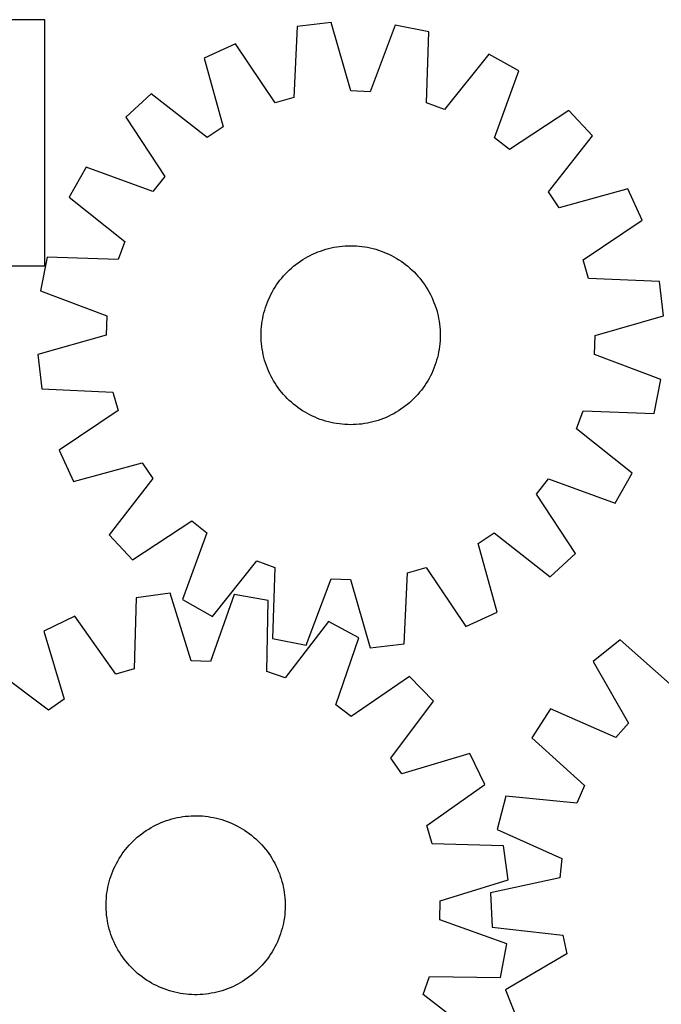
# Model space of a CAD drawing. Header units: millimetres. Extents: x 7 to 1493, y 7 to 2993.
# Tile 12 of 14: x 677 to 964, y 2553 to 2993. Entities that reach past the tile are written whole.
import ezdxf

# ---------------------------------------------------------------- set-up
doc = ezdxf.new("R2010")
doc.units = ezdxf.units.MM
doc.layers.add('CUT', color=7, linetype='CONTINUOUS', true_color=0x000000)

msp = doc.modelspace()

# ---------------------------------------------------------------- linework, layer by layer
at = {"layer": 'CUT'}
for p, q in [((688.690242, 2993.455878), (508.690242, 2993.455878)), ((688.690242, 2883.455878), (688.690242, 2993.455878)), ((801.326729, 2990.349221), (799.880657, 2958.617791)), ((816.607489, 2992.146143), (801.326729, 2990.349221)), ((825.375158, 2961.615785), (816.607489, 2992.146143)), ((845.123482, 2991.004224), (833.942635, 2961.272702)), ((860.211627, 2987.991183), (845.123482, 2991.004224)), ((859.115776, 2956.245729), (860.211627, 2987.991183)), ((773.853536, 2982.623324), (759.875949, 2976.192336)), ((791.626484, 2956.296587), (773.853536, 2982.623324)), ((759.875949, 2976.192336), (768.306204, 2945.567092)), ((886.979076, 2978.093227), (867.157913, 2953.271941)), ((900.397674, 2970.565162), (886.979076, 2978.093227)), ((889.545573, 2940.712078), (900.397674, 2970.565162)), ((736.134823, 2960.354888), (724.828633, 2949.919342)), ((761.17331, 2940.808816), (736.134823, 2960.354888)), ((799.880657, 2958.617791), (791.626484, 2956.296587)), ((833.942635, 2961.272702), (825.375158, 2961.615785)), ((867.157913, 2953.271941), (859.115776, 2956.245729)), ((724.828633, 2949.919342), (742.310003, 2923.398097)), ((922.796394, 2952.88005), (896.275148, 2935.398681)), ((933.231939, 2941.57386), (922.796394, 2952.88005)), ((768.306204, 2945.567092), (761.17331, 2940.808816)), ((896.275148, 2935.398681), (889.545573, 2940.712078)), ((913.685867, 2916.535373), (933.231939, 2941.57386)), ((707.143521, 2927.520623), (699.615456, 2914.102024)), ((736.996606, 2916.668521), (707.143521, 2927.520623)), ((742.310003, 2923.398097), (736.996606, 2916.668521)), ((699.615456, 2914.102024), (724.436742, 2894.280861)), ((918.444143, 2909.402479), (913.685867, 2916.535373)), ((949.069387, 2917.832734), (918.444143, 2909.402479)), ((955.500376, 2903.855147), (949.069387, 2917.832734)), ((929.173639, 2886.0822), (955.500376, 2903.855147)), ((724.436742, 2894.280861), (721.462954, 2886.238725)), ((816.596557, 2891.459051), (817.827226, 2891.712943)), ((817.827226, 2891.712943), (819.065262, 2891.928054)), ((819.065262, 2891.928054), (820.309445, 2892.104171)), ((820.309445, 2892.104171), (821.558545, 2892.24112)), ((821.558545, 2892.24112), (822.811331, 2892.338766)), ((822.811331, 2892.338766), (824.066565, 2892.397014)), ((824.066565, 2892.397014), (825.32301, 2892.415805)), ((825.32301, 2892.415805), (826.579425, 2892.39512)), ((826.579425, 2892.39512), (827.834571, 2892.334981)), ((827.834571, 2892.334981), (829.087208, 2892.235447)), ((829.087208, 2892.235447), (830.336101, 2892.096615)), ((830.336101, 2892.096615), (831.580016, 2891.918623)), ((831.580016, 2891.918623), (832.817727, 2891.701647)), ((832.817727, 2891.701647), (834.048012, 2891.4459)), ((689.7175, 2887.334576), (686.70446, 2872.246431)), ((721.462954, 2886.238725), (689.7175, 2887.334576)), ((804.957162, 2886.860831), (806.04914, 2887.482595)), ((806.04914, 2887.482595), (807.16011, 2888.069751)), ((807.16011, 2888.069751), (808.288975, 2888.621722)), ((808.288975, 2888.621722), (809.43462, 2889.137962)), ((809.43462, 2889.137962), (810.595916, 2889.617961)), ((810.595916, 2889.617961), (811.771715, 2890.061247)), ((811.771715, 2890.061247), (812.960859, 2890.467381)), ((812.960859, 2890.467381), (814.162172, 2890.835962)), ((814.162172, 2890.835962), (815.374471, 2891.166628)), ((815.374471, 2891.166628), (816.596557, 2891.459051)), ((834.048012, 2891.4459), (835.269656, 2891.151635)), ((835.269656, 2891.151635), (836.481454, 2890.819143)), ((836.481454, 2890.819143), (837.682211, 2890.448751)), ((837.682211, 2890.448751), (838.870741, 2890.040826)), ((838.870741, 2890.040826), (840.045871, 2889.595769)), ((840.045871, 2889.595769), (841.206442, 2889.114019)), ((841.206442, 2889.114019), (842.351308, 2888.596054)), ((842.351308, 2888.596054), (843.47934, 2888.042382)), ((843.47934, 2888.042382), (844.589423, 2887.453552)), ((844.589423, 2887.453552), (845.680463, 2886.830143)), ((508.690242, 2883.455878), (688.690242, 2883.455878)), ((798.863011, 2882.440184), (799.819141, 2883.255551)), ((799.819141, 2883.255551), (800.80041, 2884.040482)), ((800.80041, 2884.040482), (801.80585, 2884.794204)), ((801.80585, 2884.794204), (802.834469, 2885.515972)), ((802.834469, 2885.515972), (803.885252, 2886.205075)), ((803.885252, 2886.205075), (804.957162, 2886.860831)), ((845.680463, 2886.830143), (846.751384, 2886.172772)), ((846.751384, 2886.172772), (847.801127, 2885.482087)), ((847.801127, 2885.482087), (848.828657, 2884.758769)), ((848.828657, 2884.758769), (849.83296, 2884.003533)), ((849.83296, 2884.003533), (850.813045, 2883.217123)), ((850.813045, 2883.217123), (851.767945, 2882.400316)), ((931.494843, 2877.828026), (929.173639, 2886.0822)), ((794.49156, 2877.935994), (795.308367, 2878.890894)), ((795.308367, 2878.890894), (796.154765, 2879.819666)), ((796.154765, 2879.819666), (797.029918, 2880.721393)), ((797.029918, 2880.721393), (797.932964, 2881.595187)), ((797.932964, 2881.595187), (798.863011, 2882.440184)), ((851.767945, 2882.400316), (852.696717, 2881.553919)), ((852.696717, 2881.553919), (853.598445, 2880.678765)), ((853.598445, 2880.678765), (854.472238, 2879.775719)), ((854.472238, 2879.775719), (855.317236, 2878.845673)), ((855.317236, 2878.845673), (856.132602, 2877.889543)), ((791.535911, 2873.874332), (792.226597, 2874.924075)), ((792.226597, 2874.924075), (792.949914, 2875.951606)), ((792.949914, 2875.951606), (793.705151, 2876.955909)), ((793.705151, 2876.955909), (794.49156, 2877.935994)), ((856.132602, 2877.889543), (856.917534, 2876.908274)), ((856.917534, 2876.908274), (857.671256, 2875.902833)), ((857.671256, 2875.902833), (858.393024, 2874.874214)), ((858.393024, 2874.874214), (859.082126, 2873.823431)), ((963.226272, 2876.381954), (931.494843, 2877.828026)), ((965.023194, 2861.101194), (963.226272, 2876.381954)), ((686.70446, 2872.246431), (716.435982, 2861.065583)), ((789.11263, 2869.474257), (789.666301, 2870.602288)), ((789.666301, 2870.602288), (790.255132, 2871.712372)), ((790.255132, 2871.712372), (790.87854, 2872.803412)), ((790.87854, 2872.803412), (791.535911, 2873.874332)), ((859.082126, 2873.823431), (859.737883, 2872.751522)), ((859.737883, 2872.751522), (860.359646, 2871.659543)), ((860.359646, 2871.659543), (860.946803, 2870.548573)), ((860.946803, 2870.548573), (861.498773, 2869.419709)), ((787.259932, 2864.80516), (787.667858, 2865.99369)), ((787.667858, 2865.99369), (788.112915, 2867.16882)), ((788.112915, 2867.16882), (788.594664, 2868.329391)), ((788.594664, 2868.329391), (789.11263, 2869.474257)), ((861.498773, 2869.419709), (862.015013, 2868.274063)), ((862.015013, 2868.274063), (862.495013, 2867.112768)), ((862.495013, 2867.112768), (862.938298, 2865.936968)), ((862.938298, 2865.936968), (863.344432, 2864.747825)), ((716.435982, 2861.065583), (716.092898, 2852.498106)), ((786.007037, 2859.940675), (786.262783, 2861.17096)), ((786.262783, 2861.17096), (786.557048, 2862.392605)), ((786.557048, 2862.392605), (786.88954, 2863.604403)), ((786.88954, 2863.604403), (787.259932, 2864.80516)), ((863.344432, 2864.747825), (863.713014, 2863.546511)), ((863.713014, 2863.546511), (864.043679, 2862.334213)), ((864.043679, 2862.334213), (864.336102, 2861.112126)), ((864.336102, 2861.112126), (864.589994, 2859.881457)), ((934.492836, 2852.333526), (965.023194, 2861.101194)), ((785.473237, 2856.210157), (785.612069, 2857.459049)), ((785.612069, 2857.459049), (785.79006, 2858.702965)), ((785.79006, 2858.702965), (786.007037, 2859.940675)), ((864.589994, 2859.881457), (864.805105, 2858.643421)), ((864.805105, 2858.643421), (864.981222, 2857.399239)), ((864.981222, 2857.399239), (865.118171, 2856.150138)), ((716.092898, 2852.498106), (685.562541, 2843.730438)), ((785.292879, 2852.445959), (785.313563, 2853.702374)), ((785.31167, 2851.189514), (785.292879, 2852.445959)), ((785.313563, 2853.702374), (785.373702, 2854.957519)), ((785.373702, 2854.957519), (785.473237, 2856.210157)), ((865.118171, 2856.150138), (865.215818, 2854.897353)), ((865.215818, 2854.897353), (865.274065, 2853.642118)), ((865.292856, 2852.385673), (865.272172, 2851.129258)), ((865.274065, 2853.642118), (865.292856, 2852.385673)), ((934.149753, 2843.766049), (934.492836, 2852.333526)), ((785.369917, 2849.934279), (785.31167, 2851.189514)), ((785.467563, 2848.681494), (785.369917, 2849.934279)), ((785.604513, 2847.432393), (785.467563, 2848.681494)), ((865.112498, 2848.621475), (864.973666, 2847.372583)), ((865.212032, 2849.874113), (865.112498, 2848.621475)), ((865.272172, 2851.129258), (865.212032, 2849.874113)), ((685.562541, 2843.730438), (687.359462, 2828.449678)), ((785.78063, 2846.188211), (785.604513, 2847.432393)), ((785.99574, 2844.950175), (785.78063, 2846.188211)), ((786.249633, 2843.719506), (785.99574, 2844.950175)), ((786.542056, 2842.497419), (786.249633, 2843.719506)), ((864.322951, 2843.660672), (864.028687, 2842.439027)), ((864.578698, 2844.890957), (864.322951, 2843.660672)), ((864.795674, 2846.128667), (864.578698, 2844.890957)), ((864.973666, 2847.372583), (864.795674, 2846.128667)), ((963.881275, 2832.585201), (934.149753, 2843.766049)), ((786.872721, 2841.285121), (786.542056, 2842.497419)), ((787.241303, 2840.083807), (786.872721, 2841.285121)), ((787.647437, 2838.894664), (787.241303, 2840.083807)), ((788.090722, 2837.718864), (787.647437, 2838.894664)), ((862.917877, 2838.837942), (862.47282, 2837.662812)), ((863.325803, 2840.026472), (862.917877, 2838.837942)), ((863.696194, 2841.227229), (863.325803, 2840.026472)), ((864.028687, 2842.439027), (863.696194, 2841.227229)), ((788.570722, 2836.557569), (788.090722, 2837.718864)), ((789.086961, 2835.411923), (788.570722, 2836.557569)), ((789.638932, 2834.283059), (789.086961, 2835.411923)), ((861.473105, 2835.357375), (860.919434, 2834.229344)), ((861.991071, 2836.502241), (861.473105, 2835.357375)), ((862.47282, 2837.662812), (861.991071, 2836.502241)), ((790.226089, 2833.172089), (789.638932, 2834.283059)), ((790.847852, 2832.08011), (790.226089, 2833.172089)), ((791.503609, 2831.008201), (790.847852, 2832.08011)), ((792.192711, 2829.957418), (791.503609, 2831.008201)), ((859.049823, 2830.9573), (858.359138, 2829.907557)), ((859.707195, 2832.02822), (859.049823, 2830.9573)), ((860.330603, 2833.11926), (859.707195, 2832.02822)), ((860.919434, 2834.229344), (860.330603, 2833.11926)), ((960.868235, 2817.497056), (963.881275, 2832.585201)), ((687.359462, 2828.449678), (719.090892, 2827.003606)), ((719.090892, 2827.003606), (721.412096, 2818.749432)), ((792.914479, 2828.928799), (792.192711, 2829.957418)), ((793.668201, 2827.923358), (792.914479, 2828.928799)), ((794.453133, 2826.942089), (793.668201, 2827.923358)), ((795.268499, 2825.985959), (794.453133, 2826.942089)), ((796.113496, 2825.055913), (795.268499, 2825.985959)), ((855.277368, 2825.940738), (854.43097, 2825.011966)), ((856.094175, 2826.895638), (855.277368, 2825.940738)), ((856.880584, 2827.875723), (856.094175, 2826.895638)), ((857.63582, 2828.880026), (856.880584, 2827.875723)), ((858.359138, 2829.907557), (857.63582, 2828.880026)), ((796.98729, 2824.152867), (796.113496, 2825.055913)), ((797.889018, 2823.277713), (796.98729, 2824.152867)), ((798.81779, 2822.431316), (797.889018, 2823.277713)), ((799.77269, 2821.614509), (798.81779, 2822.431316)), ((800.752775, 2820.828099), (799.77269, 2821.614509)), ((850.766594, 2821.576081), (849.785325, 2820.79115)), ((851.722724, 2822.391448), (850.766594, 2821.576081)), ((852.652771, 2823.236445), (851.722724, 2822.391448)), ((853.555816, 2824.110239), (852.652771, 2823.236445)), ((854.43097, 2825.011966), (853.555816, 2824.110239)), ((721.412096, 2818.749432), (695.085359, 2800.976485)), ((801.757078, 2820.072863), (800.752775, 2820.828099)), ((802.784608, 2819.349545), (801.757078, 2820.072863)), ((803.834351, 2818.65886), (802.784608, 2819.349545)), ((804.905271, 2818.001489), (803.834351, 2818.65886)), ((805.996311, 2817.37808), (804.905271, 2818.001489)), ((807.106395, 2816.78925), (805.996311, 2817.37808)), ((808.234426, 2816.235578), (807.106395, 2816.78925)), ((844.536594, 2817.349037), (843.425625, 2816.761881)), ((845.628573, 2817.970801), (844.536594, 2817.349037)), ((846.700483, 2818.626557), (845.628573, 2817.970801)), ((847.751265, 2819.31566), (846.700483, 2818.626557)), ((848.779885, 2820.037428), (847.751265, 2819.31566)), ((849.785325, 2820.79115), (848.779885, 2820.037428)), ((926.148993, 2810.550771), (929.12278, 2818.592907)), ((929.12278, 2818.592907), (960.868235, 2817.497056)), ((809.379292, 2815.717613), (808.234426, 2816.235578)), ((810.539863, 2815.235863), (809.379292, 2815.717613)), ((811.714994, 2814.790806), (810.539863, 2815.235863)), ((812.903524, 2814.382881), (811.714994, 2814.790806)), ((814.10428, 2814.012489), (812.903524, 2814.382881)), ((815.316079, 2813.679997), (814.10428, 2814.012489)), ((816.537723, 2813.385732), (815.316079, 2813.679997)), ((817.768008, 2813.129985), (816.537723, 2813.385732)), ((819.005719, 2812.913009), (817.768008, 2813.129985)), ((820.249634, 2812.735017), (819.005719, 2812.913009)), ((821.498527, 2812.596185), (820.249634, 2812.735017)), ((822.751164, 2812.496651), (821.498527, 2812.596185)), ((824.006309, 2812.436512), (822.751164, 2812.496651)), ((825.262724, 2812.415827), (824.006309, 2812.436512)), ((826.519169, 2812.434618), (825.262724, 2812.415827)), ((827.774404, 2812.492866), (826.519169, 2812.434618)), ((829.02719, 2812.590512), (827.774404, 2812.492866)), ((830.27629, 2812.727461), (829.02719, 2812.590512)), ((831.520472, 2812.903578), (830.27629, 2812.727461)), ((832.758509, 2813.118689), (831.520472, 2812.903578)), ((833.989178, 2813.372581), (832.758509, 2813.118689)), ((835.211264, 2813.665004), (833.989178, 2813.372581)), ((836.423562, 2813.99567), (835.211264, 2813.665004)), ((837.624876, 2814.364251), (836.423562, 2813.99567)), ((838.814019, 2814.770385), (837.624876, 2814.364251)), ((839.989819, 2815.213671), (838.814019, 2814.770385)), ((841.151115, 2815.69367), (839.989819, 2815.213671)), ((842.29676, 2816.20991), (841.151115, 2815.69367)), ((843.425625, 2816.761881), (842.29676, 2816.20991)), ((950.970279, 2790.729608), (926.148993, 2810.550771)), ((695.085359, 2800.976485), (701.516348, 2786.998898)), ((701.516348, 2786.998898), (732.141591, 2795.429153)), ((732.141591, 2795.429153), (736.899868, 2788.296259)), ((943.442214, 2777.311009), (950.970279, 2790.729608)), ((736.899868, 2788.296259), (717.353796, 2763.257772)), ((908.275732, 2781.433535), (913.589129, 2788.163111)), ((913.589129, 2788.163111), (943.442214, 2777.311009)), ((925.757102, 2754.91229), (908.275732, 2781.433535)), ((727.789341, 2751.951582), (754.310587, 2769.432951)), ((754.310587, 2769.432951), (761.040162, 2764.119554)), ((761.040162, 2764.119554), (750.188061, 2734.26647)), ((882.279531, 2759.26454), (889.412425, 2764.022816)), ((889.412425, 2764.022816), (914.450911, 2744.476744)), ((717.353796, 2763.257772), (727.789341, 2751.951582)), ((890.709785, 2728.639296), (882.279531, 2759.26454)), ((763.606659, 2726.738405), (783.427822, 2751.559691)), ((783.427822, 2751.559691), (791.469959, 2748.585903)), ((914.450911, 2744.476744), (925.757102, 2754.91229)), ((791.469959, 2748.585903), (790.374107, 2716.840449)), ((850.705077, 2746.213841), (858.959251, 2748.535045)), ((858.959251, 2748.535045), (876.732199, 2722.208308)), ((805.462253, 2713.827408), (816.6431, 2743.55893)), ((816.6431, 2743.55893), (825.210577, 2743.215847)), ((825.210577, 2743.215847), (833.978246, 2712.685489)), ((849.259005, 2714.482411), (850.705077, 2746.213841)), ((729.483491, 2735.089995), (728.636719, 2703.336921)), ((744.727604, 2737.175075), (729.483491, 2735.089995)), ((754.070078, 2706.815679), (744.727604, 2737.175075)), ((750.188061, 2734.26647), (763.606659, 2726.738405)), ((773.260072, 2736.5717), (762.642505, 2706.634398)), ((788.402411, 2733.844039), (773.260072, 2736.5717)), ((787.906062, 2702.083554), (788.402411, 2733.844039)), ((702.161047, 2726.846822), (688.307359, 2720.153103)), ((720.427838, 2700.860304), (702.161047, 2726.846822)), ((815.351948, 2724.453177), (796.002906, 2699.26212)), ((828.910273, 2717.179777), (815.351948, 2724.453177)), ((876.732199, 2722.208308), (890.709785, 2728.639296)), ((688.307359, 2720.153103), (697.314271, 2689.692468)), ((790.374107, 2716.840449), (805.462253, 2713.827408)), ((818.623689, 2687.127141), (828.910273, 2717.179777)), ((945.591216, 2716.28982), (933.645218, 2706.593239)), ((969.338064, 2695.193328), (945.591216, 2716.28982)), ((833.978246, 2712.685489), (849.259005, 2714.482411)), ((762.642505, 2706.634398), (754.070078, 2706.815679)), ((690.272478, 2684.800381), (664.869452, 2703.870279)), ((728.636719, 2703.336921), (720.427838, 2700.860304)), ((933.645218, 2706.593239), (949.407298, 2679.015502)), ((796.002906, 2699.26212), (787.906062, 2702.083554)), ((851.63887, 2699.920672), (825.452374, 2681.941735)), ((862.286, 2688.813504), (851.63887, 2699.920672)), ((697.314271, 2689.692468), (690.272478, 2684.800381)), ((825.452374, 2681.941735), (818.623689, 2687.127141)), ((843.216102, 2663.410479), (862.286, 2688.813504)), ((914.573548, 2685.362666), (906.208637, 2672.449153)), ((943.677317, 2672.63689), (914.573548, 2685.362666)), ((949.407298, 2679.015502), (943.677317, 2672.63689)), ((906.208637, 2672.449153), (929.721255, 2651.091917)), ((848.108189, 2656.368685), (843.216102, 2663.410479)), ((878.568824, 2665.375597), (848.108189, 2656.368685)), ((885.262542, 2651.521909), (878.568824, 2665.375597)), ((859.276024, 2633.255119), (885.262542, 2651.521909)), ((929.721255, 2651.091917), (926.242819, 2643.254836)), ((894.631008, 2646.364208), (890.666, 2631.497828)), ((926.242819, 2643.254836), (894.631008, 2646.364208)), ((745.401151, 2636.190279), (746.617499, 2636.505721)), ((746.617499, 2636.505721), (747.843155, 2636.782801)), ((747.843155, 2636.782801), (749.07691, 2637.021246)), ((749.07691, 2637.021246), (750.317546, 2637.22082)), ((750.317546, 2637.22082), (751.563838, 2637.381326)), ((751.563838, 2637.381326), (752.814557, 2637.502606)), ((752.814557, 2637.502606), (754.068469, 2637.58454)), ((754.068469, 2637.58454), (755.324335, 2637.627047)), ((755.324335, 2637.627047), (756.580916, 2637.630085)), ((756.580916, 2637.630085), (757.836974, 2637.593652)), ((757.836974, 2637.593652), (759.091266, 2637.517784)), ((759.091266, 2637.517784), (760.342557, 2637.402554)), ((760.342557, 2637.402554), (761.589611, 2637.248077)), ((761.589611, 2637.248077), (762.831198, 2637.054505)), ((762.831198, 2637.054505), (764.066091, 2636.82203)), ((764.066091, 2636.82203), (765.293073, 2636.550881)), ((765.293073, 2636.550881), (766.510933, 2636.241325)), ((735.066986, 2631.688586), (736.147031, 2632.330854)), ((736.147031, 2632.330854), (737.246719, 2632.938879)), ((737.246719, 2632.938879), (738.364962, 2633.512063)), ((738.364962, 2633.512063), (739.500657, 2634.049839)), ((739.500657, 2634.049839), (740.652684, 2634.551676)), ((740.652684, 2634.551676), (741.819905, 2635.01708)), ((741.819905, 2635.01708), (743.00117, 2635.445591)), ((743.00117, 2635.445591), (744.195311, 2635.836786)), ((744.195311, 2635.836786), (745.401151, 2636.190279)), ((766.510933, 2636.241325), (767.718468, 2635.893668)), ((767.718468, 2635.893668), (768.914487, 2635.508252)), ((768.914487, 2635.508252), (770.09781, 2635.085459)), ((770.09781, 2635.085459), (771.267269, 2634.625706)), ((771.267269, 2634.625706), (772.421709, 2634.129446)), ((772.421709, 2634.129446), (773.559992, 2633.597169)), ((773.559992, 2633.597169), (774.680994, 2633.0294)), ((774.680994, 2633.0294), (775.783609, 2632.4267)), ((775.783609, 2632.4267), (776.866749, 2631.789663)), ((861.752642, 2625.046237), (859.276024, 2633.255119)), ((729.057376, 2627.153678), (729.997942, 2627.98695)), ((729.997942, 2627.98695), (730.964218, 2628.790266)), ((730.964218, 2628.790266), (731.95525, 2629.562835)), ((731.95525, 2629.562835), (732.97006, 2630.303894)), ((732.97006, 2630.303894), (734.007647, 2631.01271)), ((734.007647, 2631.01271), (735.066986, 2631.688586)), ((776.866749, 2631.789663), (777.929344, 2631.118919)), ((777.929344, 2631.118919), (778.970346, 2630.415128)), ((778.970346, 2630.415128), (779.988728, 2629.678986)), ((779.988728, 2629.678986), (780.983485, 2628.911219)), ((780.983485, 2628.911219), (781.953634, 2628.112585)), ((781.953634, 2628.112585), (782.89822, 2627.283872)), ((890.666, 2631.497828), (919.627578, 2618.451689)), ((724.771737, 2622.567764), (725.570371, 2623.537914)), ((725.570371, 2623.537914), (726.399084, 2624.482499)), ((726.399084, 2624.482499), (727.257059, 2625.400588)), ((727.257059, 2625.400588), (728.143447, 2626.291274)), ((728.143447, 2626.291274), (729.057376, 2627.153678)), ((782.89822, 2627.283872), (783.816308, 2626.425898)), ((783.816308, 2626.425898), (784.706994, 2625.539509)), ((784.706994, 2625.539509), (785.569399, 2624.62558)), ((785.569399, 2624.62558), (786.40267, 2623.685014)), ((786.40267, 2623.685014), (787.205987, 2622.718738)), ((893.505716, 2624.199466), (861.752642, 2625.046237)), ((895.590796, 2608.955353), (893.505716, 2624.199466)), ((721.893293, 2618.451028), (722.564038, 2619.513623)), ((722.564038, 2619.513623), (723.267828, 2620.554625)), ((723.267828, 2620.554625), (724.00397, 2621.573007)), ((724.00397, 2621.573007), (724.771737, 2622.567764)), ((787.205987, 2622.718738), (787.978556, 2621.727706)), ((787.978556, 2621.727706), (788.719614, 2620.712896)), ((788.719614, 2620.712896), (789.428431, 2619.67531)), ((789.428431, 2619.67531), (790.104307, 2618.615971)), ((719.55351, 2614.005989), (720.085787, 2615.144272)), ((720.085787, 2615.144272), (720.653556, 2616.265274)), ((720.653556, 2616.265274), (721.256256, 2617.367888)), ((721.256256, 2617.367888), (721.893293, 2618.451028)), ((790.104307, 2618.615971), (790.746574, 2617.535925)), ((790.746574, 2617.535925), (791.3546, 2616.436238)), ((791.3546, 2616.436238), (791.927783, 2615.317995)), ((791.927783, 2615.317995), (792.465559, 2614.182299)), ((919.627578, 2618.451689), (918.74118, 2609.923285)), ((717.789289, 2609.302747), (718.174704, 2610.498767)), ((718.174704, 2610.498767), (718.597497, 2611.68209)), ((718.597497, 2611.68209), (719.05725, 2612.851548)), ((719.05725, 2612.851548), (719.55351, 2614.005989)), ((792.465559, 2614.182299), (792.967397, 2613.030273)), ((792.967397, 2613.030273), (793.432801, 2611.863051)), ((793.432801, 2611.863051), (793.861311, 2610.681787)), ((793.861311, 2610.681787), (794.252506, 2609.487645)), ((918.74118, 2609.923285), (887.715713, 2603.111888)), ((716.628451, 2604.415477), (716.860926, 2605.650371)), ((716.860926, 2605.650371), (717.132075, 2606.877353)), ((717.132075, 2606.877353), (717.441632, 2608.095212)), ((717.441632, 2608.095212), (717.789289, 2609.302747)), ((794.252506, 2609.487645), (794.605999, 2608.281806)), ((794.605999, 2608.281806), (794.921442, 2607.065457)), ((794.921442, 2607.065457), (795.198522, 2605.839801)), ((795.198522, 2605.839801), (795.436967, 2604.606046)), ((865.2314, 2599.612878), (895.590796, 2608.955353)), ((716.165173, 2600.675546), (716.280403, 2601.926837)), ((716.280403, 2601.926837), (716.434879, 2603.173891)), ((716.434879, 2603.173891), (716.628451, 2604.415477)), ((795.436967, 2604.606046), (795.63654, 2603.365411)), ((795.63654, 2603.365411), (795.797046, 2602.119118)), ((795.797046, 2602.119118), (795.918326, 2600.868399)), ((887.715713, 2603.111888), (888.53873, 2587.747865)), ((716.052871, 2598.165196), (716.089304, 2599.421253)), ((716.055909, 2596.908614), (716.052871, 2598.165196)), ((716.098417, 2595.652748), (716.055909, 2596.908614)), ((716.089304, 2599.421253), (716.165173, 2600.675546)), ((795.918326, 2600.868399), (796.00026, 2599.614488)), ((796.00026, 2599.614488), (796.042768, 2598.358622)), ((796.045806, 2597.10204), (796.009373, 2595.845983)), ((796.042768, 2598.358622), (796.045806, 2597.10204)), ((865.050119, 2591.040451), (865.2314, 2599.612878)), ((716.180351, 2594.398836), (716.098417, 2595.652748)), ((716.301631, 2593.148117), (716.180351, 2594.398836)), ((716.462137, 2591.901825), (716.301631, 2593.148117)), ((795.818275, 2593.340399), (795.663798, 2592.093345)), ((795.933504, 2594.59169), (795.818275, 2593.340399)), ((796.009373, 2595.845983), (795.933504, 2594.59169)), ((716.661711, 2590.661189), (716.462137, 2591.901825)), ((716.900155, 2589.427434), (716.661711, 2590.661189)), ((717.177235, 2588.201778), (716.900155, 2589.427434)), ((717.492678, 2586.98543), (717.177235, 2588.201778)), ((794.966602, 2588.389883), (794.657046, 2587.172023)), ((795.237751, 2589.616865), (794.966602, 2588.389883)), ((795.470226, 2590.851759), (795.237751, 2589.616865)), ((795.663798, 2592.093345), (795.470226, 2590.851759)), ((894.987421, 2580.422884), (865.050119, 2591.040451)), ((717.846171, 2585.77959), (717.492678, 2586.98543)), ((718.237366, 2584.585449), (717.846171, 2585.77959)), ((718.665877, 2583.404185), (718.237366, 2584.585449)), ((793.50118, 2583.585146), (793.041427, 2582.415687)), ((793.923973, 2584.768469), (793.50118, 2583.585146)), ((794.309388, 2585.964488), (793.923973, 2584.768469)), ((794.657046, 2587.172023), (794.309388, 2585.964488)), ((888.53873, 2587.747865), (920.114306, 2584.289869)), ((920.114306, 2584.289869), (921.906713, 2575.904963)), ((719.13128, 2582.236963), (718.665877, 2583.404185)), ((719.633118, 2581.084936), (719.13128, 2582.236963)), ((720.170894, 2579.949241), (719.633118, 2581.084936)), ((720.744077, 2578.830998), (720.170894, 2579.949241)), ((792.01289, 2580.122964), (791.445121, 2579.001962)), ((792.545167, 2581.261247), (792.01289, 2580.122964)), ((793.041427, 2582.415687), (792.545167, 2581.261247)), ((892.259759, 2565.280546), (894.987421, 2580.422884)), ((721.352103, 2577.731311), (720.744077, 2578.830998)), ((721.99437, 2576.651265), (721.352103, 2577.731311)), ((722.670246, 2575.591926), (721.99437, 2576.651265)), ((723.379063, 2574.55434), (722.670246, 2575.591926)), ((788.830849, 2574.71261), (788.094707, 2573.694228)), ((789.534639, 2575.753613), (788.830849, 2574.71261)), ((790.205384, 2576.816208), (789.534639, 2575.753613)), ((790.842421, 2577.899347), (790.205384, 2576.816208)), ((791.445121, 2579.001962), (790.842421, 2577.899347)), ((921.906713, 2575.904963), (894.504578, 2559.839542)), ((724.120121, 2573.53953), (723.379063, 2574.55434)), ((724.89269, 2572.548498), (724.120121, 2573.53953)), ((725.696007, 2571.582222), (724.89269, 2572.548498)), ((726.529278, 2570.641655), (725.696007, 2571.582222)), ((727.391683, 2569.727727), (726.529278, 2570.641655)), ((785.699593, 2570.784737), (784.841619, 2569.866648)), ((786.528306, 2571.729322), (785.699593, 2570.784737)), ((787.32694, 2572.699472), (786.528306, 2571.729322)), ((788.094707, 2573.694228), (787.32694, 2572.699472)), ((728.282369, 2568.841338), (727.391683, 2569.727727)), ((729.200457, 2567.983363), (728.282369, 2568.841338)), ((730.145043, 2567.15465), (729.200457, 2567.983363)), ((731.115192, 2566.356016), (730.145043, 2567.15465)), ((732.109949, 2565.588249), (731.115192, 2566.356016)), ((781.134459, 2566.476969), (780.143427, 2565.704401)), ((782.100735, 2567.280286), (781.134459, 2566.476969)), ((783.041301, 2568.113558), (782.100735, 2567.280286)), ((783.95523, 2568.975962), (783.041301, 2568.113558)), ((784.841619, 2569.866648), (783.95523, 2568.975962)), ((733.128331, 2564.852107), (732.109949, 2565.588249)), ((734.169333, 2564.148317), (733.128331, 2564.852107)), ((735.231929, 2563.477572), (734.169333, 2564.148317)), ((736.315068, 2562.840536), (735.231929, 2563.477572)), ((737.417683, 2562.237836), (736.315068, 2562.840536)), ((738.538685, 2561.670067), (737.417683, 2562.237836)), ((739.676968, 2561.13779), (738.538685, 2561.670067)), ((773.733716, 2561.755173), (772.59802, 2561.217397)), ((774.851959, 2562.328356), (773.733716, 2561.755173)), ((775.951646, 2562.936382), (774.851959, 2562.328356)), ((777.031692, 2563.57865), (775.951646, 2562.936382)), ((778.09103, 2564.254525), (777.031692, 2563.57865)), ((779.128617, 2564.963342), (778.09103, 2564.254525)), ((780.143427, 2565.704401), (779.128617, 2564.963342)), ((857.677841, 2557.68005), (860.499275, 2565.776894)), ((860.499275, 2565.776894), (892.259759, 2565.280546)), ((740.831408, 2560.64153), (739.676968, 2561.13779)), ((742.000867, 2560.181776), (740.831408, 2560.64153)), ((743.18419, 2559.758983), (742.000867, 2560.181776)), ((744.380209, 2559.373568), (743.18419, 2559.758983)), ((745.587744, 2559.025911), (744.380209, 2559.373568)), ((746.805604, 2558.716355), (745.587744, 2559.025911)), ((748.032586, 2558.445205), (746.805604, 2558.716355)), ((749.267479, 2558.21273), (748.032586, 2558.445205)), ((750.509066, 2558.019159), (749.267479, 2558.21273)), ((751.75612, 2557.864682), (750.509066, 2558.019159)), ((753.007411, 2557.749452), (751.75612, 2557.864682)), ((754.261704, 2557.673583), (753.007411, 2557.749452)), ((755.517761, 2557.63715), (754.261704, 2557.673583)), ((756.774342, 2557.640189), (755.517761, 2557.63715)), ((758.030209, 2557.682696), (756.774342, 2557.640189)), ((759.28412, 2557.76463), (758.030209, 2557.682696)), ((760.534839, 2557.88591), (759.28412, 2557.76463)), ((761.781131, 2558.046416), (760.534839, 2557.88591)), ((763.021767, 2558.24599), (761.781131, 2558.046416)), ((764.255522, 2558.484434), (763.021767, 2558.24599)), ((765.481178, 2558.761515), (764.255522, 2558.484434)), ((766.697526, 2559.076957), (765.481178, 2558.761515)), ((767.903366, 2559.43045), (766.697526, 2559.076957)), ((769.097507, 2559.821645), (767.903366, 2559.43045)), ((770.278772, 2560.250156), (769.097507, 2559.821645)), ((771.445993, 2560.71556), (770.278772, 2560.250156)), ((772.59802, 2561.217397), (771.445993, 2560.71556)), ((882.868898, 2538.331009), (857.677841, 2557.68005)), ((894.504578, 2559.839542), (900.035058, 2545.481815))]:
    msp.add_line(p, q, dxfattribs=at)

doc.saveas('drawing.dxf')
